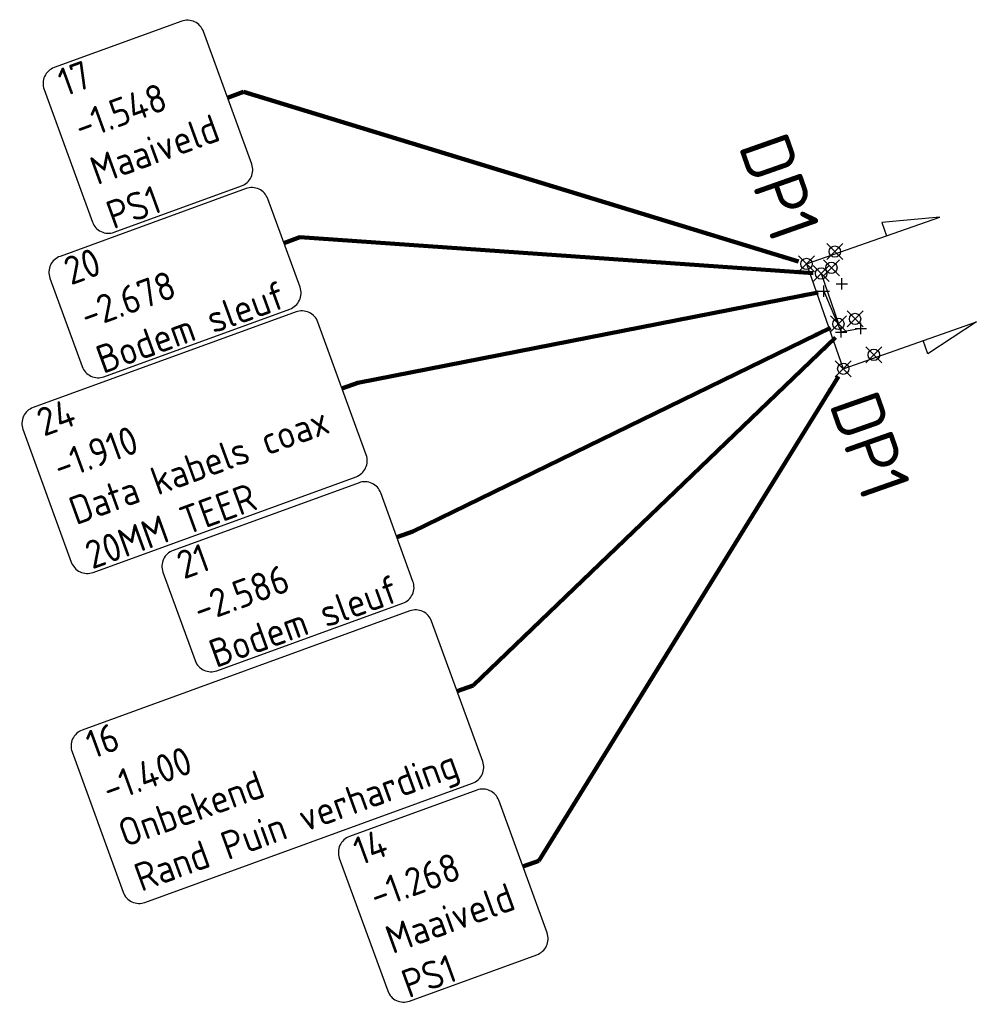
# Model space of a CAD drawing. Extents: x 113063 to 113446, y 444178 to 444476.
# Tile 3 of 4: x 113275 to 113292, y 444368 to 444385. Entities that reach past the tile are written whole.
import ezdxf
from ezdxf.enums import TextEntityAlignment as Align

# ---------------------------------------------------------------- set-up
doc = ezdxf.new("R2010")
doc.units = 0
doc.header["$LTSCALE"] = 7.5
doc.layers.get('0').update_dxf_attribs({"linetype": 'CONTINUOUS'})
for name, color, linetype in [('3dpoly bodem', 202, 'CONTINUOUS'), ('3dpoly kabels en leidinen', 12, 'CONTINUOUS'), ('3dpoly maaiveld', 52, 'CONTINUOUS'), ('DATA KABELS', 90, 'CONTINUOUS'), ('MEETPUNT', 7, 'CONTINUOUS'), ('ONBEKENDE K en L', 103, 'CONTINUOUS'), ('PUNTOMSCHRIJVING', 7, 'CONTINUOUS'), ('R-WE-AL-PROFIELLOCATIE-S', 7, 'CONTINUOUS'), ('WATERLEIDING', 5, 'CONTINUOUS')]:
    doc.layers.add(name, color=color, linetype=linetype)
doc.styles.add('NLCS-ISO-ANNOTATIVE-T18', font='NLCS-ISO.ttf', dxfattribs={"height": 1.8})
doc.styles.get("Standard").update_dxf_attribs({"font": 'iso'})
doc.styles.add('Tekst25', font='isocp.shx', dxfattribs={"height": 2.5})
doc.dimstyles.get("Standard").update_dxf_attribs({"dimtxt": 1, "dimasz": 1, "dimexe": 0.18, "dimexo": 0.0625, "dimgap": 0.09, "dimtad": 0, "dimtih": 1, "dimtoh": 1, "dimdec": 3, "dimzin": 0, "dimdsep": 46, "dimtxsty": 'Standard', "dimcen": 0.09, "dimadec": 0, "dimazin": 0, "dimtfac": 1, "dimtdec": 3, "dimtofl": 0, "dimtmove": 0, "dimatfit": 3, "dimfxl": 1, "dimtolj": 1, "dimtzin": 0, "dimarcsym": 0})

# ---------------------------------------------------------------- blocks, each defined once
blk = doc.blocks.new('SAL-PROFIEL_LOCATIE_LINKS-SO')
at = {"color": 0, "linetype": 'ByBlock', "lineweight": -2}
blk.add_lwpolyline([(0, 0), (0, 5), (-0.5, 3), (0, 3)], dxfattribs=at)
at = {"color": 0, "linetype": 'ByBlock', "lineweight": -2, "style": 'NLCS-ISO-ANNOTATIVE-T18'}
blk.add_attdef('PROFNUMMER', text='', height=1.8, dxfattribs=at).set_placement((-1, 0), align=Align.MIDDLE_RIGHT)
blk = doc.blocks.new('SAL-PROFIEL_LOCATIE_RECHTS-SO')
at = {"color": 0, "linetype": 'ByBlock', "lineweight": -2}
blk.add_lwpolyline([(0, 0), (0, 5), (0.5, 3), (0, 3)], dxfattribs=at)
at = {"color": 0, "linetype": 'ByBlock', "lineweight": -2, "style": 'NLCS-ISO-ANNOTATIVE-T18'}
blk.add_attdef('PROFNUMMER', text='', height=1.8, dxfattribs=at).set_placement((1, 0), align=Align.MIDDLE_LEFT)
blk = doc.blocks.new('*U60')
at = {"color": 0, "linetype": 'ByBlock', "lineweight": -2, "transparency": 16777216}
for p, q in [((-0.707, -0.707), (0.707, 0.707)), ((-0.707, 0.707), (0.707, -0.707))]:
    blk.add_line(p, q, dxfattribs=at)
blk.add_circle((0, 0), 0.5, dxfattribs=at)
blk = doc.blocks.new('*U91', base_point=(113290.396, 444379.474, -1.276))
at = {"layer": 'WATERLEIDING', "linetype": 'ByBlock', "lineweight": -2, "xscale": 0.2, "yscale": 0.2, "zscale": 0.2}
blk.add_blockref('*U60', (113290.396, 444379.474, -1.276), dxfattribs=at)
blk = doc.blocks.new('*U92', base_point=(113284.188, 444370.417, -1.268))
at = {"layer": 'PUNTOMSCHRIJVING', "color": 252, "linetype": 'ByBlock', "elevation": -1.268}
blk.add_lwpolyline([(113281.121, 444370.95, 0.414214), (113280.941, 444370.566), (113281.797, 444368.217, 0.414214), (113282.181, 444368.037), (113284.436, 444368.858, 0.414214), (113284.616, 444369.243), (113283.761, 444371.592, 0.414214), (113283.376, 444371.771), (113281.121, 444370.95)], format="xyb", dxfattribs=at)
at = {"layer": 'PUNTOMSCHRIJVING', "color": 252, "linetype": 'ByBlock', "insert": (113281.651, 444369.494, -1.268), "char_height": 0.5, "attachment_point": 4, "rotation": 20, "style": 'Tekst25'}
blk.add_mtext('14\\P-1.268\\PMaaiveld\\PPS1', dxfattribs=at)
blk = doc.blocks.new('*U19')
at = {"color": 0, "linetype": 'ByBlock', "lineweight": -2, "transparency": 16777216}
for p, q in [((-1, 0), (1, 0)), ((0, -1), (0, 1))]:
    blk.add_line(p, q, dxfattribs=at)
blk = doc.blocks.new('*U96', base_point=(113290.169, 444379.94, -1.42))
at = {"layer": 'PUNTOMSCHRIJVING', "linetype": 'ByBlock', "lineweight": -2, "xscale": 0.1, "yscale": 0.1, "zscale": 0.1}
blk.add_blockref('*U19', (113290.169, 444379.94, -1.42), dxfattribs=at)
blk = doc.blocks.new('*U97', base_point=(113283.025, 444373.52, -1.4))
at = {"layer": 'PUNTOMSCHRIJVING', "color": 252, "linetype": 'ByBlock', "elevation": -1.4}
blk.add_lwpolyline([(113276.392, 444372.832, 0.414214), (113276.213, 444372.447), (113277.117, 444369.963, 0.414214), (113277.502, 444369.784), (113283.298, 444371.894, 0.414214), (113283.477, 444372.278), (113282.573, 444374.762, 0.414214), (113282.188, 444374.941), (113276.392, 444372.832)], format="xyb", dxfattribs=at)
at = {"layer": 'PUNTOMSCHRIJVING', "color": 252, "linetype": 'ByBlock', "insert": (113276.947, 444371.308, -1.4), "char_height": 0.5, "attachment_point": 4, "rotation": 20, "style": 'Tekst25'}
blk.add_mtext('16\\P-1.400\\POnbekend\\PRand Puin verharding', dxfattribs=at)
blk = doc.blocks.new('*U101', base_point=(113278.964, 444384.024, -1.408))
at = {"layer": 'PUNTOMSCHRIJVING', "color": 252, "linetype": 'ByBlock', "elevation": -1.408}
blk.add_lwpolyline([(113275.897, 444384.557, 0.414214), (113275.717, 444384.172), (113276.572, 444381.823, 0.414214), (113276.957, 444381.644), (113279.212, 444382.465, 0.414214), (113279.391, 444382.849), (113278.536, 444385.198, 0.414214), (113278.152, 444385.378), (113275.897, 444384.557)], format="xyb", dxfattribs=at)
at = {"layer": 'PUNTOMSCHRIJVING', "color": 252, "linetype": 'ByBlock', "insert": (113276.427, 444383.1, -1.408), "char_height": 0.5, "attachment_point": 4, "rotation": 20, "style": 'Tekst25'}
blk.add_mtext('17\\P-1.548\\PMaaiveld\\PPS1', dxfattribs=at)
blk = doc.blocks.new('*U105', base_point=(113289.706, 444381.302, -1.572))
at = {"layer": 'WATERLEIDING', "linetype": 'ByBlock', "lineweight": -2, "xscale": 0.2, "yscale": 0.2, "zscale": 0.2}
blk.add_blockref('*U60', (113289.706, 444381.302, -1.572), dxfattribs=at)
blk = doc.blocks.new('*U106', base_point=(113289.646, 444381.014, -2.678))
at = {"layer": 'WATERLEIDING', "linetype": 'ByBlock', "lineweight": -2, "xscale": 0.2, "yscale": 0.2, "zscale": 0.2}
blk.add_blockref('*U60', (113289.646, 444381.014, -2.678), dxfattribs=at)
blk = doc.blocks.new('*U107', base_point=(113279.961, 444381.453, -2.678))
at = {"layer": 'PUNTOMSCHRIJVING', "color": 252, "linetype": 'ByBlock', "elevation": -2.678}
blk.add_lwpolyline([(113276.001, 444381.217, 0.414214), (113275.822, 444380.833), (113276.392, 444379.267, 0.414214), (113276.776, 444379.087), (113280.066, 444380.285, 0.414214), (113280.246, 444380.669), (113279.675, 444382.236, 0.414214), (113279.291, 444382.415), (113276.001, 444381.217)], format="xyb", dxfattribs=at)
at = {"layer": 'PUNTOMSCHRIJVING', "color": 252, "linetype": 'ByBlock', "insert": (113276.389, 444380.152, -2.678), "char_height": 0.5, "attachment_point": 4, "rotation": 20, "style": 'Tekst25'}
blk.add_mtext('20\\P-2.678\\PBodem sleuf', dxfattribs=at)
blk = doc.blocks.new('*U111', base_point=(113281.959, 444376.248, -2.586))
at = {"layer": 'PUNTOMSCHRIJVING', "color": 252, "linetype": 'ByBlock', "elevation": -2.586}
blk.add_lwpolyline([(113277.999, 444376.013, 0.414214), (113277.82, 444375.628), (113278.39, 444374.062, 0.414214), (113278.775, 444373.883), (113282.065, 444375.08, 0.414214), (113282.244, 444375.465), (113281.674, 444377.031, 0.414214), (113281.29, 444377.21), (113277.999, 444376.013)], format="xyb", dxfattribs=at)
at = {"layer": 'PUNTOMSCHRIJVING', "color": 252, "linetype": 'ByBlock', "insert": (113278.387, 444374.948, -2.586), "char_height": 0.5, "attachment_point": 4, "rotation": 20, "style": 'Tekst25'}
blk.add_mtext('21\\P-2.586\\PBodem sleuf', dxfattribs=at)
blk = doc.blocks.new('*U115', base_point=(113290.064, 444380.11, -2.629))
at = {"layer": 'WATERLEIDING', "linetype": 'ByBlock', "lineweight": -2, "xscale": 0.2, "yscale": 0.2, "zscale": 0.2}
blk.add_blockref('*U60', (113290.064, 444380.11, -2.629), dxfattribs=at)
blk = doc.blocks.new('*U116', base_point=(113289.833, 444380.73, -1.927))
at = {"layer": 'PUNTOMSCHRIJVING', "linetype": 'ByBlock', "lineweight": -2, "xscale": 0.1, "yscale": 0.1, "zscale": 0.1}
blk.add_blockref('*U19', (113289.833, 444380.73, -1.927), dxfattribs=at)
blk = doc.blocks.new('*U117', base_point=(113280.988, 444378.879, -1.91))
at = {"layer": 'PUNTOMSCHRIJVING', "color": 252, "linetype": 'ByBlock', "elevation": -1.91}
blk.add_lwpolyline([(113275.523, 444378.541, 0.414214), (113275.343, 444378.156), (113276.2, 444375.804, 0.414214), (113276.584, 444375.624), (113281.237, 444377.318, 0.414214), (113281.416, 444377.702), (113280.56, 444380.055, 0.414214), (113280.175, 444380.234), (113275.523, 444378.541)], format="xyb", dxfattribs=at)
at = {"layer": 'PUNTOMSCHRIJVING', "color": 252, "linetype": 'ByBlock', "insert": (113276.053, 444377.083, -1.91), "char_height": 0.5, "attachment_point": 4, "rotation": 20, "style": 'Tekst25'}
blk.add_mtext('24\\P-1.910\\PData kabels coax\\P20MM TEER', dxfattribs=at)
blk = doc.blocks.new('*U93')
at = {"layer": 'PUNTOMSCHRIJVING', "linetype": 'ByBlock', "lineweight": -2}
blk.add_blockref('*U92', (113284.188, 444370.417, -1.268), dxfattribs=at)
at = {"layer": 'PUNTOMSCHRIJVING', "color": 252, "linetype": 'ByBlock'}
blk.add_leader([(113289.77, 444379.088, -1.268), (113284.47, 444370.52, -1.268), (113284.188, 444370.417, -1.268)], dimstyle='Standard', override={"dimscale": 1, "dimasz": 0.3, "dimclrd": 252, "dimlwd": 65535}, dxfattribs=at)
blk = doc.blocks.new('*U94', base_point=(113289.856, 444379.229, -1.268))
at = {"layer": 'PUNTOMSCHRIJVING', "linetype": 'ByBlock', "lineweight": -2}
blk.add_blockref('*U93', (0, 0), dxfattribs=at)
blk = doc.blocks.new('*U95', base_point=(113289.856, 444379.229, -1.268))
at = {"layer": 'PUNTOMSCHRIJVING', "linetype": 'ByBlock', "lineweight": -2}
blk.add_blockref('*U94', (113289.856, 444379.229, -1.268), dxfattribs=at)
at = {"layer": 'WATERLEIDING', "linetype": 'ByBlock', "lineweight": -2, "xscale": 0.2, "yscale": 0.2, "zscale": 0.2}
blk.add_blockref('*U60', (113289.856, 444379.229, -1.268), dxfattribs=at)
blk = doc.blocks.new('*U98')
at = {"layer": 'PUNTOMSCHRIJVING', "linetype": 'ByBlock', "lineweight": -2}
blk.add_blockref('*U97', (113283.025, 444373.52, -1.4), dxfattribs=at)
at = {"layer": 'PUNTOMSCHRIJVING', "color": 252, "linetype": 'ByBlock'}
blk.add_leader([(113289.721, 444379.78, -1.4), (113283.307, 444373.623, -1.4), (113283.025, 444373.52, -1.4)], dimstyle='Standard', override={"dimscale": 1, "dimasz": 0.3, "dimclrd": 252, "dimlwd": 65535}, dxfattribs=at)
blk = doc.blocks.new('*U99', base_point=(113289.821, 444379.878, -1.4))
at = {"layer": 'PUNTOMSCHRIJVING', "linetype": 'ByBlock', "lineweight": -2}
blk.add_blockref('*U98', (0, 0), dxfattribs=at)
blk = doc.blocks.new('*U100', base_point=(113289.821, 444379.878, -1.4))
at = {"layer": 'PUNTOMSCHRIJVING', "linetype": 'ByBlock', "lineweight": -2, "xscale": 0.1, "yscale": 0.1, "zscale": 0.1}
blk.add_blockref('*U19', (113289.821, 444379.878, -1.4), dxfattribs=at)
at = {"layer": 'PUNTOMSCHRIJVING', "linetype": 'ByBlock', "lineweight": -2}
blk.add_blockref('*U99', (113289.821, 444379.878, -1.4), dxfattribs=at)
blk = doc.blocks.new('*U102')
at = {"layer": 'PUNTOMSCHRIJVING', "linetype": 'ByBlock', "lineweight": -2}
blk.add_blockref('*U101', (113278.964, 444384.024, -1.408), dxfattribs=at)
at = {"layer": 'PUNTOMSCHRIJVING', "color": 252, "linetype": 'ByBlock'}
blk.add_leader([(113289.064, 444381.124, -1.546), (113279.246, 444384.126, -1.408), (113278.964, 444384.024, -1.408)], dimstyle='Standard', override={"dimscale": 1, "dimasz": 0.3, "dimclrd": 252, "dimlwd": 65535}, dxfattribs=at)
blk = doc.blocks.new('*U103', base_point=(113289.205, 444381.082, -1.548))
at = {"layer": 'PUNTOMSCHRIJVING', "linetype": 'ByBlock', "lineweight": -2}
blk.add_blockref('*U102', (0, 0), dxfattribs=at)
blk = doc.blocks.new('*U104', base_point=(113289.205, 444381.082, -1.548))
at = {"layer": 'PUNTOMSCHRIJVING', "linetype": 'ByBlock', "lineweight": -2}
blk.add_blockref('*U103', (113289.205, 444381.082, -1.548), dxfattribs=at)
at = {"layer": 'WATERLEIDING', "linetype": 'ByBlock', "lineweight": -2, "xscale": 0.2, "yscale": 0.2, "zscale": 0.2}
blk.add_blockref('*U60', (113289.205, 444381.082, -1.548), dxfattribs=at)
blk = doc.blocks.new('*U108')
at = {"layer": 'PUNTOMSCHRIJVING', "linetype": 'ByBlock', "lineweight": -2}
blk.add_blockref('*U107', (113279.961, 444381.453, -2.678), dxfattribs=at)
at = {"layer": 'PUNTOMSCHRIJVING', "color": 252, "linetype": 'ByBlock'}
blk.add_leader([(113289.324, 444380.922, -2.678), (113280.242, 444381.555, -2.678), (113279.961, 444381.453, -2.678)], dimstyle='Standard', override={"dimscale": 1, "dimasz": 0.3, "dimclrd": 252, "dimlwd": 65535}, dxfattribs=at)
blk = doc.blocks.new('*U109', base_point=(113289.465, 444380.914, -2.678))
at = {"layer": 'PUNTOMSCHRIJVING', "linetype": 'ByBlock', "lineweight": -2}
blk.add_blockref('*U108', (0, 0), dxfattribs=at)
blk = doc.blocks.new('*U110', base_point=(113289.465, 444380.914, -2.678))
at = {"layer": 'PUNTOMSCHRIJVING', "linetype": 'ByBlock', "lineweight": -2}
blk.add_blockref('*U109', (113289.465, 444380.914, -2.678), dxfattribs=at)
at = {"layer": 'WATERLEIDING', "linetype": 'ByBlock', "lineweight": -2, "xscale": 0.2, "yscale": 0.2, "zscale": 0.2}
blk.add_blockref('*U60', (113289.465, 444380.914, -2.678), dxfattribs=at)
blk = doc.blocks.new('*U112')
at = {"layer": 'PUNTOMSCHRIJVING', "linetype": 'ByBlock', "lineweight": -2}
blk.add_blockref('*U111', (113281.959, 444376.248, -2.586), dxfattribs=at)
at = {"layer": 'PUNTOMSCHRIJVING', "color": 252, "linetype": 'ByBlock'}
blk.add_leader([(113289.628, 444379.951, -2.586), (113282.241, 444376.35, -2.586), (113281.959, 444376.248, -2.586)], dimstyle='Standard', override={"dimscale": 1, "dimasz": 0.3, "dimclrd": 252, "dimlwd": 65535}, dxfattribs=at)
blk = doc.blocks.new('*U113', base_point=(113289.769, 444380.022, -2.586))
at = {"layer": 'PUNTOMSCHRIJVING', "linetype": 'ByBlock', "lineweight": -2}
blk.add_blockref('*U112', (0, 0), dxfattribs=at)
blk = doc.blocks.new('*U114', base_point=(113289.769, 444380.022, -2.586))
at = {"layer": 'PUNTOMSCHRIJVING', "linetype": 'ByBlock', "lineweight": -2}
blk.add_blockref('*U113', (113289.769, 444380.022, -2.586), dxfattribs=at)
at = {"layer": 'WATERLEIDING', "linetype": 'ByBlock', "lineweight": -2, "xscale": 0.2, "yscale": 0.2, "zscale": 0.2}
blk.add_blockref('*U60', (113289.769, 444380.022, -2.586), dxfattribs=at)
blk = doc.blocks.new('*U118')
at = {"layer": 'PUNTOMSCHRIJVING', "linetype": 'ByBlock', "lineweight": -2}
blk.add_blockref('*U117', (113280.988, 444378.879, -1.91), dxfattribs=at)
at = {"layer": 'PUNTOMSCHRIJVING', "color": 252, "linetype": 'ByBlock'}
blk.add_leader([(113289.413, 444380.579, -1.91), (113281.27, 444378.981, -1.91), (113280.988, 444378.879, -1.91)], dimstyle='Standard', override={"dimscale": 1, "dimasz": 0.3, "dimclrd": 252, "dimlwd": 65535}, dxfattribs=at)
blk = doc.blocks.new('*U119', base_point=(113289.513, 444380.6, -1.91))
at = {"layer": 'PUNTOMSCHRIJVING', "linetype": 'ByBlock', "lineweight": -2}
blk.add_blockref('*U118', (0, 0), dxfattribs=at)
blk = doc.blocks.new('*U120', base_point=(113289.513, 444380.6, -1.91))
at = {"layer": 'PUNTOMSCHRIJVING', "linetype": 'ByBlock', "lineweight": -2, "xscale": 0.1, "yscale": 0.1, "zscale": 0.1}
blk.add_blockref('*U19', (113289.513, 444380.6, -1.91), dxfattribs=at)
at = {"layer": 'PUNTOMSCHRIJVING', "linetype": 'ByBlock', "lineweight": -2}
blk.add_blockref('*U119', (113289.513, 444380.6, -1.91), dxfattribs=at)

msp = doc.modelspace()

# ---------------------------------------------------------------- linework, layer by layer
at = {"layer": '3dpoly bodem'}
msp.add_polyline3d([(113289.465, 444380.914, -2.678), (113289.769, 444380.022, -2.586)], dxfattribs=at)
at = {"layer": '3dpoly kabels en leidinen'}
msp.add_polyline3d([(113289.513, 444380.6, -1.91), (113289.821, 444379.878, -1.4)], dxfattribs=at)
at = {"layer": '3dpoly maaiveld'}
msp.add_polyline3d([(113289.205, 444381.082, -1.548), (113289.856, 444379.229, -1.268)], dxfattribs=at)
at = {"layer": 'ONBEKENDE K en L'}
msp.add_polyline3d([(113290.169, 444379.94, -1.42), (113289.821, 444379.878, -1.4)], dxfattribs=at)
at = {"layer": 'R-WE-AL-PROFIELLOCATIE-S'}
msp.add_lwpolyline([(113289.205, 444381.082), (113289.856, 444379.229)], dxfattribs=at)

# ---------------------------------------------------------------- block references
at = {"layer": 'DATA KABELS'}
for name, p in [('*U116', (113289.833, 444380.73, -1.927)), ('*U120', (113289.513, 444380.6, -1.91))]:
    msp.add_blockref(name, p, dxfattribs=at)
at = {"layer": 'MEETPUNT'}
for name, p in [('*U104', (113289.205, 444381.082, -1.548)), ('*U110', (113289.465, 444380.914, -2.678)), ('*U105', (113289.706, 444381.302, -1.572)), ('*U106', (113289.646, 444381.014, -2.678)), ('*U114', (113289.769, 444380.022, -2.586)), ('*U115', (113290.064, 444380.11, -2.629)), ('*U91', (113290.396, 444379.474, -1.276)), ('*U95', (113289.856, 444379.229, -1.268))]:
    msp.add_blockref(name, p, dxfattribs=at)
at = {"layer": 'ONBEKENDE K en L'}
for name, p in [('*U100', (113289.821, 444379.878, -1.4)), ('*U96', (113290.169, 444379.94, -1.42))]:
    msp.add_blockref(name, p, dxfattribs=at)
at = {"layer": 'R-WE-AL-PROFIELLOCATIE-S', "xscale": 0.5, "yscale": 0.5, "zscale": 0.5, "rotation": 289.357506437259}
for name, p in [('SAL-PROFIEL_LOCATIE_LINKS-SO', (113289.205, 444381.082)), ('SAL-PROFIEL_LOCATIE_RECHTS-SO', (113289.856, 444379.229))]:
    msp.add_blockref(name, p, dxfattribs=at).add_auto_attribs({'PROFNUMMER': 'DP1'})

doc.saveas('drawing.dxf')
